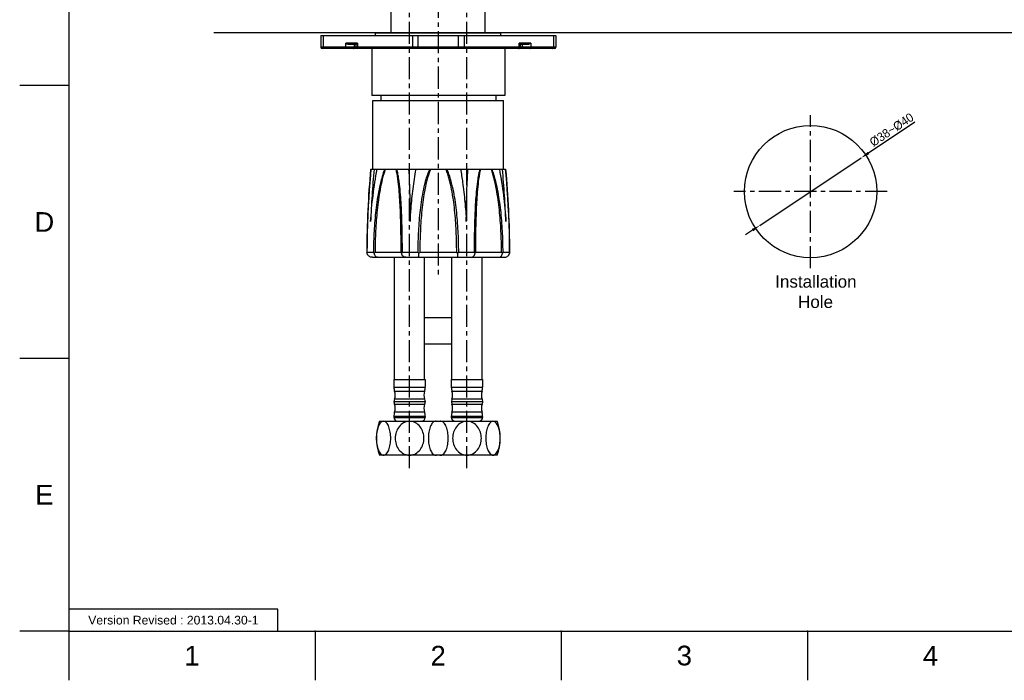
# Model space of a CAD drawing. Header units: millimetres. Extents: x 601 to 1195, y -13 to 407.
# Tile 1 of 17: x 601 to 884, y -13 to 176. Entities that reach past the tile are written whole.
import ezdxf

# ---------------------------------------------------------------- set-up
doc = ezdxf.new("R2010")
doc.units = ezdxf.units.MM
doc.header["$LTSCALE"] = 0.1
doc.linetypes.add('CENTERX2', pattern=[101.6, 63.5, -12.7, 12.7, -12.7])
for name, color, linetype in [('02___PRT_ALL_AXES', 7, 'Continuous'), ('CENTER', 1, 'CENTERX2'), ('DIM', 3, 'Continuous'), ('FORM', 7, 'Continuous'), ('TEXT', 2, 'Continuous')]:
    doc.layers.add(name, color=color, linetype=linetype)
doc.styles.get("Standard").update_dxf_attribs({"font": 'arial_0.ttf'})
doc.dimstyles.new('ISO-25', dxfattribs={"dimtxt": 2.5, "dimasz": 2.5, "dimexe": 1.25, "dimexo": 0.625, "dimtad": 1, "dimlfac": 1.33325, "dimtxsty": 'Standard', "dimcen": 2.5, "dimadec": 0, "dimazin": 0, "dimtfac": 1, "dimtmove": 0, "dimatfit": 3, "dimfxl": 1, "dimarcsym": 0})

# ---------------------------------------------------------------- blocks, each defined once
blk = doc.blocks.new('*D2')
at = {"layer": 'Defpoints', "color": 0, "transparency": 16777216}
for p in [(842.8, 136.81), (813.66, 117.42)]:
    blk.add_point(p, dxfattribs=at)
at = {"layer": 'DIM', "color": 0, "lineweight": -2, "transparency": 16777216}
for p, q in [((858.17, 147.04), (844.88, 138.2)), ((813.66, 117.42), (842.8, 136.81)), ((811.58, 116.04), (809.5, 114.65))]:
    blk.add_line(p, q, dxfattribs=at)
at = {"layer": 'DIM', "color": 0, "transparency": 16777216}
for points in [[(844.65, 138.54), (845.11, 137.85), (842.8, 136.81)], [(811.35, 116.38), (811.81, 115.69), (813.66, 117.42)]]:
    blk.add_solid(points, dxfattribs=at)
at = {"layer": 'DIM', "color": 0, "transparency": 16777216, "insert": (851.52, 144.87), "char_height": 2.5, "attachment_point": 5, "rotation": 33.6436}
blk.add_mtext('{\\fMS PGothic|b0|i0|c129|p34;%%C38~%%C40}', dxfattribs=at)

msp = doc.modelspace()

# ---------------------------------------------------------------- linework, layer by layer
for p, q in [((615.2102, 392.5863), (615.2102, 0.8691)), ((966.5577, 172.7449), (656.8176, 172.7449)), ((615.2102, 157.556), (601.0688, 157.556)), ((615.2102, 79.2126), (601.0688, 79.2126)), ((615.2102, 0.8691), (601.0688, 0.8691)), ((615.2102, 0.8691), (1180.8668, 0.8691)), ((615.2102, 0.8691), (615.2102, -13.2723)), ((685.9173, 0.8691), (685.9173, -13.2723)), ((756.6244, 0.8691), (756.6244, -13.2723)), ((827.3314, 0.8691), (827.3314, -13.2723))]:
    msp.add_line(p, q)
at = {"color": 7, "linetype": 'Continuous'}
for p, q in [((687.5503, 171.9949), (687.5503, 168.6199)), ((687.5503, 171.9949), (755.0503, 171.9949)), ((688.2093, 171.9949), (688.2093, 168.6199)), ((698.082, 169.7449), (694.7225, 169.7449)), ((694.7225, 168.6199), (694.7225, 169.7449)), ((698.082, 169.7449), (698.082, 168.6199)), ((713.8912, 171.9949), (713.8912, 168.6199)), ((715.4822, 168.2449), (715.4822, 171.9949)), ((727.1183, 168.2449), (727.1183, 171.9949)), ((728.7093, 171.9949), (728.7093, 168.6199)), ((747.878, 169.7449), (744.5185, 169.7449)), ((744.5185, 168.6199), (744.5185, 169.7449)), ((747.878, 169.7449), (747.878, 168.6199)), ((754.3912, 171.9949), (754.3912, 168.6199)), ((755.0503, 171.9949), (755.0503, 168.6199)), ((755.0503, 168.6199), (687.5503, 168.6199)), ((754.6753, 168.2449), (687.9253, 168.2449)), ((697.6456, 169.3699), (695.6893, 169.3699)), ((697.2304, 168.6199), (697.2304, 169.3699)), ((697.6427, 169.3699), (697.6427, 168.6199)), ((746.9112, 169.3699), (744.9549, 169.3699)), ((744.9579, 168.6199), (744.9579, 169.3699)), ((745.3702, 169.3699), (745.3702, 168.6199)), ((702.5503, 133.5199), (702.5503, 153.2449)), ((702.5505, 153.2449), (740.05, 153.2449)), ((704.8003, 154.7449), (704.8003, 153.2449)), ((737.8003, 154.7449), (737.8003, 153.2449)), ((740.0503, 133.5199), (740.0503, 153.2449)), ((701.952, 133.5199), (740.6485, 133.5199)), ((700.886, 115.096), (700.8394, 112.2091)), ((700.8394, 112.2091), (700.827, 109.448)), ((700.8395, 112.2214), (700.8395, 112.2151)), ((700.8284, 109.7453), (700.827, 109.448)), ((700.8314, 109.341), (700.8271, 109.4479)), ((700.8574, 109.7449), (702.6992, 109.7449)), ((702.3764, 108.2449), (740.2241, 108.2449)), ((703.1429, 109.7449), (710.6241, 109.7449)), ((710.9907, 109.7449), (715.4373, 109.7449)), ((716.0103, 109.7449), (726.5902, 109.7449)), ((727.1632, 109.7449), (731.6098, 109.7449)), ((731.9765, 109.7449), (739.4576, 109.7449)), ((739.9013, 109.7449), (741.7431, 109.7449)), ((741.7734, 109.4479), (741.7691, 109.341)), ((708.5503, 70.9793), (717.5503, 70.9793)), ((725.0503, 70.9793), (734.0503, 70.9793)), ((708.7378, 69.8084), (717.3628, 69.8084)), ((725.2378, 69.8084), (733.8628, 69.8084)), ((708.7335, 67.4536), (708.5743, 66.7624)), ((717.5263, 66.7624), (708.5743, 66.7624)), ((708.5743, 66.7624), (708.7335, 66.0712)), ((717.367, 67.4536), (708.7335, 67.4536)), ((708.7335, 66.0712), (717.367, 66.0712)), ((717.367, 67.4536), (717.5263, 66.7624)), ((717.5263, 66.7624), (717.367, 66.0712)), ((725.2335, 67.4536), (725.0743, 66.7624)), ((734.0263, 66.7624), (725.0743, 66.7624)), ((725.0743, 66.7624), (725.2335, 66.0712)), ((733.867, 67.4536), (725.2335, 67.4536)), ((725.2335, 66.0712), (733.867, 66.0712)), ((733.867, 67.4536), (734.0263, 66.7624)), ((734.0263, 66.7624), (733.867, 66.0712)), ((717.5503, 62.5455), (708.5503, 62.5455)), ((717.3628, 63.7165), (708.7378, 63.7165)), ((734.0503, 62.5455), (725.0503, 62.5455)), ((733.8628, 63.7165), (725.2378, 63.7165)), ((704.4256, 61.1374), (738.1753, 61.1374)), ((738.1753, 51.3874), (704.4256, 51.3874))]:
    msp.add_line(p, q, dxfattribs=at)
for points in [[(701.952, 133.5199), (701.7999, 131.7936), (701.632, 129.7412)], [(741.1288, 127.5906), (740.9676, 129.753), (740.7996, 131.8052), (740.6485, 133.5199)], [(701.8005, 131.8), (701.6329, 129.753), (701.4708, 127.5786)], [(741.1297, 127.5786), (740.9685, 129.7412), (740.8006, 131.7936), (740.8, 131.8)], [(701.4717, 127.5906), (701.3206, 125.3209), (701.183, 122.9419), (701.0621, 120.4492), (700.9617, 117.8362), (700.8857, 115.0837)], [(701.4708, 127.5786), (701.3199, 125.3088), (701.1823, 122.9297), (701.0615, 120.437), (700.9613, 117.8239)], [(741.539, 120.437), (741.4182, 122.9297), (741.2806, 125.3088), (741.1288, 127.5906)], [(741.5384, 120.4492), (741.4176, 122.9419), (741.2799, 125.3209)], [(741.7611, 112.2091), (741.7148, 115.0837), (741.6392, 117.8239), (741.5384, 120.4492)], [(741.7735, 109.448), (741.761, 112.2214), (741.7145, 115.096), (741.6388, 117.8362)]]:
    msp.add_lwpolyline(points, dxfattribs=at)
msp.add_circle((828.2264, 127.1157), 19)
for centre, radius, start, end in [((687.9253, 168.6199), 0.375, 180, 270), ((698.0177, 168.6199), 0.375, 180, 270), ((744.5829, 168.6199), 0.375, 270, 0), ((754.6753, 168.6199), 0.375, 270, 0), ((712.3003, 70.9793), 3.75, 180, 198.194872), ((713.8003, 70.9793), 3.75, 341.805128, 0), ((728.8003, 70.9793), 3.75, 180, 198.194872), ((730.3003, 70.9793), 3.75, 341.805128, 0), ((712.3003, 62.5455), 3.75, 161.805128, 180), ((713.8003, 62.5455), 3.75, 0, 18.194872), ((728.8003, 62.5455), 3.75, 161.805128, 180), ((730.3003, 62.5455), 3.75, 0, 18.194872), ((720.4426, 60.0326), 1.1179, 61.881917, 65.802501), ((722.1569, 60.0346), 1.1157, 114.190989, 117.937383), ((720.4427, 52.4922), 1.1179, 294.197928, 298.112629), ((722.1589, 52.4944), 1.1204, 241.633127, 245.841674)]:
    msp.add_arc(centre, radius, start, end, dxfattribs=at)
for centre, major_axis, start_param, end_param in [((705.1753, 68.6374), (-3.75, 0), 2.82042886, 3.45915308), ((720.9253, 68.6374), (0, 3.75), 1.2532359, 1.89196012), ((721.6753, 68.6374), (-3.75, 0), 2.82042886, 3.45915308), ((737.4253, 68.6374), (0, 3.75), 1.2532359, 1.89196012), ((705.1753, 64.8874), (-3.75, 0), 2.82403222, 3.46275645), ((720.9253, 64.8874), (0, 3.75), 1.24963253, 1.88835676), ((721.6753, 64.8874), (-3.75, 0), 2.82403222, 3.46275645), ((737.4253, 64.8874), (0, 3.75), 1.24963253, 1.88835676)]:
    msp.add_ellipse(centre, major_axis=major_axis, ratio=1, start_param=start_param, end_param=end_param, dxfattribs=at)
for points, knots in [([(695.6893, 169.3699), (695.5944, 169.3699), (695.4082, 169.4001), (695.0786, 169.5201), (694.8565, 169.6502), (694.7225, 169.7449)], [0, 0, 0, 0, 0.27113766, 0.53147518, 1, 1, 1, 1]), ([(698.082, 169.7449), (698.0249, 169.7045), (697.9446, 169.643), (697.8467, 169.5593), (697.7856, 169.5034), (697.7345, 169.454), (697.6988, 169.4178), (697.6757, 169.3945), (697.6629, 169.3819), (697.6537, 169.374), (697.6479, 169.3699), (697.6456, 169.3699)], [0, 0, 0, 0, 0.36419865, 0.52561075, 0.67025356, 0.79498449, 0.89554981, 0.93503204, 0.96617174, 0.98803189, 1, 1, 1, 1]), ([(744.9549, 169.3699), (744.9526, 169.3699), (744.9468, 169.374), (744.9376, 169.3819), (744.9248, 169.3945), (744.9017, 169.4178), (744.866, 169.454), (744.8149, 169.5034), (744.7538, 169.5593), (744.6559, 169.6431), (744.5757, 169.7045), (744.5185, 169.7449)], [0, 0, 0, 0, 0.0119692, 0.0338338, 0.06498225, 0.10446514, 0.20503671, 0.32976718, 0.47440634, 0.63581364, 1, 1, 1, 1]), ([(747.878, 169.7449), (747.7441, 169.6502), (747.5219, 169.5201), (747.1923, 169.4001), (747.0062, 169.3699), (746.9112, 169.3699)], [0, 0, 0, 0, 0.46851394, 0.72883987, 1, 1, 1, 1]), ([(688.4744, 168.2449), (688.4393, 168.2449), (688.3638, 168.2677), (688.2774, 168.3551), (688.2219, 168.4779), (688.2093, 168.5716), (688.2093, 168.6199)], [0, 0, 0, 0, 0.20946685, 0.44465593, 0.71203026, 1, 1, 1, 1]), ([(694.9877, 168.2449), (694.9526, 168.2449), (694.8771, 168.2677), (694.7907, 168.3551), (694.7352, 168.4779), (694.7225, 168.5716), (694.7225, 168.6199)], [0, 0, 0, 0, 0.20946685, 0.44465593, 0.71203026, 1, 1, 1, 1]), ([(696.8686, 168.2449), (696.9157, 168.2449), (697.0115, 168.2647), (697.1317, 168.3486), (697.2118, 168.4732), (697.2304, 168.5712), (697.2304, 168.6199)], [0, 0, 0, 0, 0.24584399, 0.49414281, 0.74587242, 1, 1, 1, 1]), ([(698.1597, 168.3547), (698.147, 168.3726), (698.1006, 168.4536), (698.082, 168.5489), (698.082, 168.6199)], [0, 0, 0, 0, 0.23555966, 1, 1, 1, 1]), ([(698.3472, 168.2449), (698.312, 168.2449), (698.2366, 168.2676), (698.1824, 168.3225), (698.1597, 168.3547)], [0, 0, 0, 0, 0.47107626, 1, 1, 1, 1]), ([(714.1564, 168.2449), (714.1213, 168.2449), (714.0458, 168.2677), (713.9594, 168.3551), (713.9039, 168.4779), (713.8912, 168.5716), (713.8912, 168.6199)], [0, 0, 0, 0, 0.20946685, 0.44465593, 0.71203026, 1, 1, 1, 1]), ([(728.4441, 168.2449), (728.4792, 168.2449), (728.5547, 168.2677), (728.6411, 168.3551), (728.6966, 168.4779), (728.7093, 168.5716), (728.7093, 168.6199)], [0, 0, 0, 0, 0.20946685, 0.44465593, 0.71203026, 1, 1, 1, 1]), ([(744.2534, 168.2449), (744.2885, 168.2449), (744.3639, 168.2676), (744.4181, 168.3225), (744.4409, 168.3547)], [0, 0, 0, 0, 0.47107625, 1, 1, 1, 1]), ([(744.4409, 168.3547), (744.4535, 168.3726), (744.4999, 168.4536), (744.5185, 168.5489), (744.5185, 168.6199)], [0, 0, 0, 0, 0.23555966, 1, 1, 1, 1]), ([(745.7319, 168.2449), (745.6848, 168.2449), (745.589, 168.2647), (745.4688, 168.3486), (745.3888, 168.4732), (745.3702, 168.5712), (745.3702, 168.6199)], [0, 0, 0, 0, 0.24584399, 0.49414281, 0.74587242, 1, 1, 1, 1]), ([(747.6128, 168.2449), (747.6479, 168.2449), (747.7234, 168.2677), (747.8098, 168.3551), (747.8653, 168.4779), (747.878, 168.5716), (747.878, 168.6199)], [0, 0, 0, 0, 0.20946684, 0.44465593, 0.71203026, 1, 1, 1, 1]), ([(754.1261, 168.2449), (754.1612, 168.2449), (754.2367, 168.2677), (754.3231, 168.3551), (754.3786, 168.4779), (754.3912, 168.5716), (754.3912, 168.6199)], [0, 0, 0, 0, 0.20946685, 0.44465593, 0.71203026, 1, 1, 1, 1]), ([(700.8574, 109.7449), (700.8574, 113.7685), (701.0545, 121.7052), (701.6142, 129.6233), (701.9597, 133.5199)], [0, 0, 0, 0, 0.50703582, 1, 1, 1, 1]), ([(702.8781, 133.5199), (702.7572, 132.2766), (702.5361, 129.7819), (702.1636, 124.77), (701.9665, 120.9981), (701.8714, 118.4786)], [0, 0, 0, 0, 0.24856984, 0.49831275, 1, 1, 1, 1]), ([(701.8714, 118.4786), (702.0297, 121.0023), (702.4927, 126.0398), (703.2742, 131.0389), (703.7531, 133.5199)], [0, 0, 0, 0, 0.50018646, 1, 1, 1, 1]), ([(705.8647, 133.5199), (705.6806, 133.0637), (705.3533, 132.1293), (704.8026, 130.2172), (704.2538, 127.7741), (703.7427, 124.8058), (703.348, 121.8131), (703.0527, 118.806), (702.7789, 114.7846), (702.6992, 111.7605), (702.6992, 109.7449)], [0, 0, 0, 0, 0.06126094, 0.12314477, 0.24772698, 0.37281438, 0.4981224, 0.62353871, 0.74901064, 1, 1, 1, 1]), ([(706.0846, 133.5199), (705.9105, 133.0592), (705.6038, 132.1175), (705.0907, 130.1956), (704.5819, 127.7471), (704.1085, 124.7777), (703.7433, 121.7876), (703.47, 118.7853), (703.2166, 114.7722), (703.1429, 111.7556), (703.1429, 109.7449)], [0, 0, 0, 0, 0.06143078, 0.12341801, 0.24808617, 0.37317193, 0.49843571, 0.62378557, 0.74917916, 1, 1, 1, 1]), ([(710.6241, 109.7449), (710.6241, 111.7551), (710.6006, 114.7687), (710.5125, 118.7827), (710.411, 121.7837), (710.2634, 124.7721), (710.0506, 127.7387), (709.7914, 130.1881), (709.4925, 132.1125), (709.2966, 133.0571), (709.1776, 133.5199)], [0, 0, 0, 0, 0.25276616, 0.37894452, 0.50484981, 0.63033342, 0.75515407, 0.87882822, 0.93990395, 1, 1, 1, 1]), ([(710.9907, 109.7449), (710.9907, 111.7599), (710.9639, 114.7805), (710.8637, 118.8029), (710.7486, 121.8086), (710.5818, 124.7994), (710.3428, 127.7647), (710.0538, 130.209), (709.7248, 132.124), (709.5117, 133.0615), (709.3841, 133.5199)], [0, 0, 0, 0, 0.25318273, 0.37953584, 0.50557087, 0.63111478, 0.75588834, 0.87934085, 0.94020563, 1, 1, 1, 1]), ([(712.7945, 133.5199), (712.8636, 132.2761), (712.9872, 129.7808), (713.1177, 126.0273), (713.2049, 122.2575), (713.2408, 119.7394), (713.2525, 118.4786)], [0, 0, 0, 0, 0.24833514, 0.4979978, 0.74865272, 1, 1, 1, 1]), ([(713.2525, 118.4786), (713.3168, 119.7403), (713.5219, 122.8907), (714.0195, 127.9146), (714.5798, 131.6583), (714.907, 133.5199)], [0, 0, 0, 0, 0.25033963, 0.62546853, 1, 1, 1, 1]), ([(718.8116, 133.5199), (718.5935, 133.0675), (718.2121, 132.136), (717.59, 130.2241), (716.9961, 127.7786), (716.4648, 124.8074), (716.0674, 121.8135), (715.7771, 118.806), (715.5126, 114.7843), (715.4373, 111.7604), (715.4373, 109.7449)], [0, 0, 0, 0, 0.06237532, 0.12477057, 0.24959217, 0.37450696, 0.49950294, 0.62456786, 0.74968731, 1, 1, 1, 1]), ([(719.1132, 133.5199), (718.908, 133.0628), (718.5529, 132.1234), (717.9786, 130.2014), (717.4344, 127.7507), (716.9485, 124.7789), (716.5856, 121.7878), (716.3205, 118.7853), (716.079, 114.7719), (716.0103, 111.7555), (716.0103, 109.7449)], [0, 0, 0, 0, 0.06237858, 0.12477883, 0.24961386, 0.3745368, 0.49953514, 0.6245969, 0.7497084, 1, 1, 1, 1]), ([(726.5902, 109.7449), (726.5902, 111.7555), (726.5215, 114.7719), (726.28, 118.7853), (726.0149, 121.7879), (725.6521, 124.779), (725.1662, 127.7508), (724.6219, 130.2015), (724.0475, 132.1234), (723.6926, 133.0628), (723.4873, 133.5199)], [0, 0, 0, 0, 0.25029215, 0.37540391, 0.50046597, 0.62546464, 0.75038817, 0.87522364, 0.93762323, 1, 1, 1, 1]), ([(727.1632, 109.7449), (727.1632, 111.7604), (727.0879, 114.7843), (726.8234, 118.806), (726.5331, 121.8136), (726.1357, 124.8075), (725.6044, 127.7787), (725.0105, 130.2241), (724.3884, 132.136), (724.007, 133.0675), (723.7889, 133.5199)], [0, 0, 0, 0, 0.25031351, 0.3754334, 0.50049892, 0.6254955, 0.7504111, 0.87523324, 0.93762738, 1, 1, 1, 1]), ([(727.6934, 133.5199), (727.9116, 132.2791), (728.4061, 129.1653), (728.9808, 124.1494), (729.2515, 120.3708), (729.348, 118.4786)], [0, 0, 0, 0, 0.24962588, 0.62456981, 1, 1, 1, 1]), ([(729.348, 118.4786), (729.3597, 119.7394), (729.3956, 122.2575), (729.4828, 126.0273), (729.6133, 129.7808), (729.7369, 132.2761), (729.806, 133.5199)], [0, 0, 0, 0, 0.25134724, 0.50200212, 0.75166477, 1, 1, 1, 1]), ([(733.2164, 133.5199), (733.0888, 133.0614), (732.8757, 132.124), (732.5467, 130.2089), (732.2577, 127.7647), (732.0187, 124.7994), (731.8519, 121.8086), (731.7368, 118.8029), (731.6366, 114.7805), (731.6098, 111.7599), (731.6098, 109.7449)], [0, 0, 0, 0, 0.05979534, 0.12065976, 0.24411191, 0.36888559, 0.49442931, 0.62046417, 0.74681731, 1, 1, 1, 1]), ([(733.4229, 133.5199), (733.3039, 133.057), (733.108, 132.1125), (732.8091, 130.1881), (732.5499, 127.7387), (732.3371, 124.7721), (732.1895, 121.7837), (732.088, 118.7827), (731.9999, 114.7687), (731.9765, 111.7551), (731.9765, 109.7449)], [0, 0, 0, 0, 0.06009707, 0.12117248, 0.24484629, 0.36966702, 0.49515043, 0.62105556, 0.74723392, 1, 1, 1, 1]), ([(739.4576, 109.7449), (739.4576, 111.7556), (739.3839, 114.7723), (739.1305, 118.7854), (738.8573, 121.7876), (738.492, 124.7778), (738.0186, 127.7472), (737.5098, 130.1957), (736.9967, 132.1175), (736.69, 133.0593), (736.5159, 133.5199)], [0, 0, 0, 0, 0.25082185, 0.37621584, 0.50156605, 0.62683048, 0.75191702, 0.8765851, 0.93857149, 1, 1, 1, 1]), ([(739.9013, 109.7449), (739.9013, 111.7605), (739.8216, 114.7846), (739.5478, 118.806), (739.2525, 121.8131), (738.8578, 124.8059), (738.3467, 127.7742), (737.7979, 130.2173), (737.2471, 132.1294), (736.9199, 133.0637), (736.7358, 133.5199)], [0, 0, 0, 0, 0.25099048, 0.37646284, 0.50187953, 0.62718826, 0.75227655, 0.87685868, 0.93874151, 1, 1, 1, 1]), ([(738.8474, 133.5199), (739.3263, 131.0389), (740.1078, 126.0398), (740.5708, 121.0023), (740.7292, 118.4786)], [0, 0, 0, 0, 0.49981349, 1, 1, 1, 1]), ([(740.7292, 118.4786), (740.634, 120.9981), (740.4369, 124.77), (740.0644, 129.7819), (739.8433, 132.2766), (739.7224, 133.5199)], [0, 0, 0, 0, 0.50168709, 0.75142998, 1, 1, 1, 1]), ([(740.6408, 133.5199), (740.9863, 129.6233), (741.546, 121.7052), (741.7431, 113.7685), (741.7431, 109.7449)], [0, 0, 0, 0, 0.49296725, 1, 1, 1, 1]), ([(700.827, 109.448), (700.827, 109.4726), (700.8296, 109.5722), (700.8425, 109.6715), (700.8574, 109.7449)], [0, 0, 0, 0, 0.24753902, 1, 1, 1, 1]), ([(702.3764, 108.2449), (702.208, 108.2449), (701.8692, 108.295), (701.4071, 108.517), (701.0355, 108.8718), (700.8797, 109.1796), (700.8314, 109.341)], [0, 0, 0, 0, 0.24999341, 0.49984012, 0.74977707, 1, 1, 1, 1]), ([(702.6992, 109.7449), (702.7114, 109.7107), (702.7654, 109.5714), (702.8341, 109.438), (702.8923, 109.341)], [0, 0, 0, 0, 0.24294212, 1, 1, 1, 1]), ([(702.8923, 109.341), (702.9114, 109.3747), (702.9912, 109.5115), (703.0765, 109.6452), (703.1429, 109.7449)], [0, 0, 0, 0, 0.24413694, 1, 1, 1, 1]), ([(703.8804, 108.2449), (703.7697, 108.2449), (703.5346, 108.3013), (703.2361, 108.5382), (703.009, 108.8977), (702.9213, 109.1858), (702.8923, 109.341)], [0, 0, 0, 0, 0.20905117, 0.43838535, 0.70210913, 1, 1, 1, 1]), ([(710.6241, 109.7449), (710.6315, 109.7109), (710.6658, 109.5727), (710.7157, 109.4386), (710.7609, 109.341)], [0, 0, 0, 0, 0.24473341, 1, 1, 1, 1]), ([(710.7609, 109.341), (710.7773, 109.3747), (710.8477, 109.5128), (710.9272, 109.6461), (710.9907, 109.7449)], [0, 0, 0, 0, 0.24174617, 1, 1, 1, 1]), ([(711.9576, 108.2449), (711.8277, 108.2449), (711.5573, 108.2993), (711.1981, 108.5295), (710.913, 108.8875), (710.798, 109.1835), (710.7609, 109.341)], [0, 0, 0, 0, 0.22387726, 0.46203019, 0.721056, 1, 1, 1, 1]), ([(715.4373, 109.7449), (715.4613, 109.7109), (715.5589, 109.5748), (715.6596, 109.4409), (715.7363, 109.341)], [0, 0, 0, 0, 0.24846889, 1, 1, 1, 1]), ([(715.5888, 108.2449), (715.598, 108.2449), (715.6173, 108.2753), (715.6338, 108.3289), (715.6555, 108.4235), (715.6754, 108.5494), (715.6951, 108.7091), (715.7197, 108.9761), (715.7311, 109.1903), (715.7363, 109.341)], [0, 0, 0, 0, 0.02469778, 0.07824817, 0.1631522, 0.27883251, 0.42353698, 0.59466587, 1, 1, 1, 1]), ([(715.7363, 109.341), (715.7605, 109.3743), (715.8553, 109.5065), (715.9458, 109.6419), (716.0103, 109.7449)], [0, 0, 0, 0, 0.25279089, 1, 1, 1, 1]), ([(726.5902, 109.7449), (726.6115, 109.7109), (726.6992, 109.5738), (726.792, 109.4401), (726.8642, 109.341)], [0, 0, 0, 0, 0.24658114, 1, 1, 1, 1]), ([(726.8642, 109.341), (726.9409, 109.4409), (727.0416, 109.5748), (727.1392, 109.7109), (727.1632, 109.7449)], [0, 0, 0, 0, 0.7515311, 1, 1, 1, 1]), ([(727.0117, 108.2449), (727.0025, 108.2449), (726.9832, 108.2753), (726.9667, 108.3289), (726.945, 108.4235), (726.9251, 108.5494), (726.9054, 108.7091), (726.8808, 108.9761), (726.8694, 109.1903), (726.8642, 109.341)], [0, 0, 0, 0, 0.02469778, 0.07824817, 0.16315221, 0.27883253, 0.42353701, 0.5946659, 1, 1, 1, 1]), ([(730.6429, 108.2449), (730.7728, 108.2449), (731.0432, 108.2993), (731.4025, 108.5295), (731.6875, 108.8875), (731.8025, 109.1835), (731.8396, 109.341)], [0, 0, 0, 0, 0.22387726, 0.46203019, 0.72105599, 1, 1, 1, 1]), ([(731.6098, 109.7449), (731.6314, 109.7113), (731.7136, 109.58), (731.7893, 109.4445), (731.8396, 109.341)], [0, 0, 0, 0, 0.25763286, 1, 1, 1, 1]), ([(731.8396, 109.341), (731.8549, 109.3741), (731.9113, 109.5047), (731.9539, 109.6414), (731.9765, 109.7449)], [0, 0, 0, 0, 0.25580917, 1, 1, 1, 1]), ([(738.7201, 108.2449), (738.8309, 108.2449), (739.0659, 108.3013), (739.3644, 108.5382), (739.5915, 108.8977), (739.6792, 109.1858), (739.7083, 109.341)], [0, 0, 0, 0, 0.20905117, 0.43838536, 0.70210914, 1, 1, 1, 1]), ([(739.4576, 109.7449), (739.48, 109.7113), (739.567, 109.5788), (739.6499, 109.4437), (739.7083, 109.341)], [0, 0, 0, 0, 0.25511209, 1, 1, 1, 1]), ([(739.7083, 109.341), (739.728, 109.374), (739.802, 109.5037), (739.864, 109.6404), (739.9013, 109.7449)], [0, 0, 0, 0, 0.25728556, 1, 1, 1, 1]), ([(740.2241, 108.2449), (740.3925, 108.2449), (740.7313, 108.295), (741.1934, 108.517), (741.565, 108.8718), (741.7208, 109.1796), (741.7691, 109.341)], [0, 0, 0, 0, 0.24999341, 0.49984011, 0.74977706, 1, 1, 1, 1]), ([(741.7431, 109.7449), (741.7481, 109.7202), (741.7656, 109.6222), (741.7736, 109.5224), (741.7735, 109.448)], [0, 0, 0, 0, 0.25305697, 1, 1, 1, 1]), ([(705.5808, 61.1374), (705.4301, 61.1374), (705.103, 61.0443), (704.6916, 60.6932), (704.3372, 60.183), (704.0416, 59.5426), (703.8081, 58.8033), (703.5805, 57.7059), (703.4726, 56.2626), (703.5804, 54.8192), (703.808, 53.7219), (704.0414, 52.9826), (704.3371, 52.3421), (704.6914, 51.8318), (705.1029, 51.4806), (705.4301, 51.3874), (705.5808, 51.3874)], [0, 0, 0, 0, 0.03991881, 0.08610374, 0.1408102, 0.20341823, 0.27233022, 0.34581985, 0.49999309, 0.65415074, 0.72763219, 0.79654451, 0.85915813, 0.91387483, 0.96007774, 1, 1, 1, 1]), ([(705.5808, 51.3874), (705.7314, 51.3874), (706.0586, 51.4805), (706.47, 51.8317), (706.8244, 52.3419), (707.12, 52.9823), (707.3535, 53.7216), (707.5811, 54.819), (707.689, 56.2624), (707.5811, 57.7059), (707.3535, 58.8033), (707.12, 59.5426), (706.8244, 60.183), (706.47, 60.6932), (706.0586, 61.0443), (705.7314, 61.1374), (705.5808, 61.1374)], [0, 0, 0, 0, 0.03992013, 0.08610988, 0.14081709, 0.20342427, 0.27233493, 0.34582256, 0.49999984, 0.65417834, 0.72766684, 0.79657768, 0.85918458, 0.91389132, 0.96008037, 1, 1, 1, 1]), ([(713.0503, 61.1374), (712.7563, 61.1374), (712.1656, 61.0607), (711.066, 60.6238), (709.9289, 59.6257), (709.1062, 58.0338), (708.8289, 56.2657), (709.1042, 54.4973), (709.9249, 52.9044), (711.0608, 51.9043), (712.1604, 51.4655), (712.7514, 51.3876), (713.0455, 51.3868)], [0, 0, 0, 0, 0.06260867, 0.12523323, 0.24991798, 0.37488271, 0.49994226, 0.62498761, 0.74994349, 0.87466456, 0.93735069, 1, 1, 1, 1]), ([(713.0455, 51.3868), (713.3398, 51.3868), (713.9313, 51.4632), (715.0324, 51.8995), (716.1708, 52.898), (716.9944, 54.4907), (717.2717, 56.26), (716.9959, 58.0295), (716.1738, 59.623), (715.0365, 60.6226), (713.936, 61.0605), (713.3446, 61.1374), (713.0503, 61.1374)], [0, 0, 0, 0, 0.06265314, 0.12531489, 0.24999921, 0.37495067, 0.50000058, 0.62505006, 0.75000314, 0.87468766, 0.93734862, 1, 1, 1, 1]), ([(720.5197, 61.1374), (720.3691, 61.1374), (720.0419, 61.0443), (719.6305, 60.6932), (719.2761, 60.183), (718.9805, 59.5425), (718.747, 58.8033), (718.5194, 57.7059), (718.4115, 56.2624), (718.5194, 54.819), (718.747, 53.7216), (718.9805, 52.9823), (719.2761, 52.3419), (719.6305, 51.8317), (720.0419, 51.4805), (720.3691, 51.3874), (720.5197, 51.3874)], [0, 0, 0, 0, 0.03992024, 0.08611004, 0.14081721, 0.20342377, 0.27233366, 0.34582128, 0.49999918, 0.65417728, 0.72766614, 0.79657704, 0.85918371, 0.91389051, 0.96008, 1, 1, 1, 1]), ([(720.9009, 61.0523), (720.87, 61.0662), (720.7484, 61.1141), (720.6166, 61.1374), (720.5197, 61.1374)], [0, 0, 0, 0, 0.25849515, 1, 1, 1, 1]), ([(722.0808, 61.1374), (722.0488, 61.1374), (721.9181, 61.1301), (721.7898, 61.0928), (721.6997, 61.0524)], [0, 0, 0, 0, 0.24478383, 1, 1, 1, 1]), ([(722.0808, 51.3874), (722.2314, 51.3874), (722.5586, 51.4805), (722.97, 51.8317), (723.3244, 52.3419), (723.62, 52.9823), (723.8535, 53.7216), (724.0811, 54.819), (724.189, 56.2624), (724.0811, 57.7059), (723.8535, 58.8033), (723.62, 59.5426), (723.3244, 60.183), (722.97, 60.6932), (722.5586, 61.0443), (722.2314, 61.1374), (722.0808, 61.1374)], [0, 0, 0, 0, 0.03992013, 0.08610988, 0.14081709, 0.20342427, 0.27233493, 0.34582256, 0.49999984, 0.65417834, 0.72766684, 0.79657768, 0.85918458, 0.91389132, 0.96008037, 1, 1, 1, 1]), ([(729.5503, 61.1374), (729.2563, 61.1374), (728.6656, 61.0607), (727.566, 60.6238), (726.4289, 59.6257), (725.6062, 58.0338), (725.3289, 56.2657), (725.6042, 54.4973), (726.4249, 52.9044), (727.5608, 51.9043), (728.6604, 51.4655), (729.2514, 51.3876), (729.5455, 51.3868)], [0, 0, 0, 0, 0.06260867, 0.12523323, 0.24991798, 0.37488271, 0.49994226, 0.62498761, 0.74994349, 0.87466456, 0.93735069, 1, 1, 1, 1]), ([(729.5455, 51.3868), (729.8398, 51.3868), (730.4313, 51.4632), (731.5324, 51.8995), (732.6708, 52.898), (733.4944, 54.4907), (733.7717, 56.26), (733.4959, 58.0295), (732.6738, 59.623), (731.5365, 60.6226), (730.436, 61.0605), (729.8446, 61.1374), (729.5503, 61.1374)], [0, 0, 0, 0, 0.06265314, 0.12531489, 0.24999921, 0.37495067, 0.50000058, 0.62505006, 0.75000314, 0.87468766, 0.93734862, 1, 1, 1, 1]), ([(737.0197, 61.1374), (736.8691, 61.1374), (736.5419, 61.0443), (736.1305, 60.6932), (735.7761, 60.183), (735.4805, 59.5425), (735.247, 58.8033), (735.0194, 57.7059), (734.9115, 56.2624), (735.0194, 54.819), (735.247, 53.7216), (735.4805, 52.9823), (735.7761, 52.3419), (736.1305, 51.8317), (736.5419, 51.4805), (736.8691, 51.3874), (737.0197, 51.3874)], [0, 0, 0, 0, 0.03992024, 0.08611004, 0.14081721, 0.20342377, 0.27233366, 0.34582128, 0.49999918, 0.65417728, 0.72766614, 0.79657704, 0.85918371, 0.91389051, 0.96008, 1, 1, 1, 1]), ([(737.0197, 51.3874), (737.1704, 51.3874), (737.4975, 51.4805), (737.909, 51.8317), (738.2633, 52.3419), (738.559, 52.9823), (738.7924, 53.7216), (739.02, 54.819), (739.1279, 56.2624), (739.02, 57.7059), (738.7924, 58.8033), (738.559, 59.5425), (738.2633, 60.183), (737.909, 60.6932), (737.4975, 61.0443), (737.1704, 61.1374), (737.0197, 61.1374)], [0, 0, 0, 0, 0.03992018, 0.08610983, 0.14081675, 0.20342319, 0.27233364, 0.34582227, 0.50000037, 0.6541784, 0.72766632, 0.79657627, 0.85918274, 0.91388992, 0.96007978, 1, 1, 1, 1]), ([(720.5197, 51.3874), (720.5517, 51.3874), (720.6825, 51.3948), (720.8108, 51.4321), (720.9009, 51.4725)], [0, 0, 0, 0, 0.24477547, 1, 1, 1, 1]), ([(721.7004, 51.4722), (721.7312, 51.4584), (721.8525, 51.4106), (721.9841, 51.3874), (722.0808, 51.3874)], [0, 0, 0, 0, 0.25848027, 1, 1, 1, 1])]:
    msp.add_open_spline(points, degree=3, knots=knots, dxfattribs=at)
for p in [(685.9173, 0.8691), (756.6244, 0.8691), (827.3314, 0.8691)]:
    msp.add_point(p)
at = {"layer": '02___PRT_ALL_AXES', "color": 7, "linetype": 'Continuous'}
for p, q in [((707.8003, 172.7449), (707.8003, 180.2449)), ((734.8003, 172.7449), (734.8003, 180.2449)), ((703.3003, 172.7449), (739.3003, 172.7449)), ((703.3003, 171.9949), (703.3003, 172.7449)), ((739.3003, 171.9949), (739.3003, 172.7449)), ((702.1753, 168.2449), (702.1753, 154.7449)), ((740.4253, 168.2449), (740.4253, 154.7449)), ((740.4253, 154.7449), (702.1753, 154.7449)), ((708.7378, 73.1374), (708.7378, 108.2449)), ((717.3628, 73.1374), (717.3628, 108.2449)), ((725.2378, 73.1374), (725.2378, 108.2449)), ((733.8628, 73.1374), (733.8628, 108.2449)), ((717.3628, 90.9124), (725.2378, 90.9124)), ((717.3628, 83.4124), (725.2378, 83.4124)), ((708.5503, 73.1374), (717.5503, 73.1374)), ((708.5503, 73.1374), (708.5503, 70.9793)), ((717.5503, 73.1374), (717.5503, 70.9793)), ((725.0503, 73.1374), (734.0503, 73.1374)), ((725.0503, 73.1374), (725.0503, 70.9793)), ((734.0503, 73.1374), (734.0503, 70.9793)), ((708.5503, 62.5455), (708.5503, 62.2624)), ((708.5503, 62.2624), (717.5503, 62.2624)), ((717.5503, 62.5455), (717.5503, 62.2624)), ((725.0503, 62.5455), (725.0503, 62.2624)), ((725.0503, 62.2624), (734.0503, 62.2624)), ((734.0503, 62.5455), (734.0503, 62.2624))]:
    msp.add_line(p, q, dxfattribs=at)
for centre, radius, start, end in [((709.6753, 62.2624), 1.125, 180, 270), ((716.4253, 62.2624), 1.125, 270, 0), ((726.1753, 62.2624), 1.125, 180, 270), ((732.9253, 62.2624), 1.125, 270, 0), ((716.6315, 56.2624), 13.1438, 158.228946, 201.771054), ((725.969, 56.2624), 13.1438, 338.228946, 21.771054)]:
    msp.add_arc(centre, radius, start, end, dxfattribs=at)
at = {"layer": 'CENTER'}
for p, q in [((721.2996, 376.3834), (721.3006, 102.267)), ((713.0503, 47.6374), (713.0503, 211.1374)), ((729.5503, 47.6374), (729.5503, 211.1374)), ((828.2264, 105.1157), (828.2264, 149.1157)), ((850.2264, 127.1157), (806.2264, 127.1157))]:
    msp.add_line(p, q, dxfattribs=at)
at = {"layer": 'FORM'}
msp.add_lwpolyline([(615.2102, 0.8691), (675.2102, 0.8691), (675.2102, 7.1191), (615.2102, 7.1191)], close=True, dxfattribs=at)

# ---------------------------------------------------------------- texts
at = {"char_height": 5.6566, "attachment_point": 5}
for s, width, insert in [('D', 10, (608.1395, 118.3843)), ('E', 10, (608.1395, 40.0408)), ('1', 50, (650.5638, -6.2016)), ('2', 50, (721.2708, -6.2016)), ('3', 50, (791.9779, -6.2016)), ('4', 50, (862.685, -6.2016))]:
    msp.add_mtext_dynamic_manual_height_columns(s, width=width, gutter_width=12.5, heights=[0], dxfattribs=dict(at, insert=insert))
at = {"layer": 'TEXT'}
for s, width, insert, char_height, attachment_point in [('\\pi2.7698;Installation \\P\\pi9.3305;Hole', 28.122448, (815.3131, 103.0157), 3.5, 1), ('Version Revised : 2013.04.30-1', 60, (645.2102, 3.9941), 2.5, 5)]:
    msp.add_mtext_dynamic_manual_height_columns(s, width=width, gutter_width=12.5, heights=[0], dxfattribs=dict(at, insert=insert, char_height=char_height, attachment_point=attachment_point))

# ---------------------------------------------------------------- dimensions: what is measured, and where the dimension line sits
at = {"layer": 'DIM'}
dim = msp.add_diameter_dim_2p(p1=(813.6577, 117.4202), p2=(842.7952, 136.8111), text='{\\fMS PGothic|b0|i0|c129|p34;%%C38~%%C40}', dimstyle='ISO-25', dxfattribs=at)
dim.commit()
dim.dimension.update_dxf_attribs({"geometry": '*D2', "text_midpoint": (851.524, 144.8724)})

doc.saveas('drawing.dxf')
